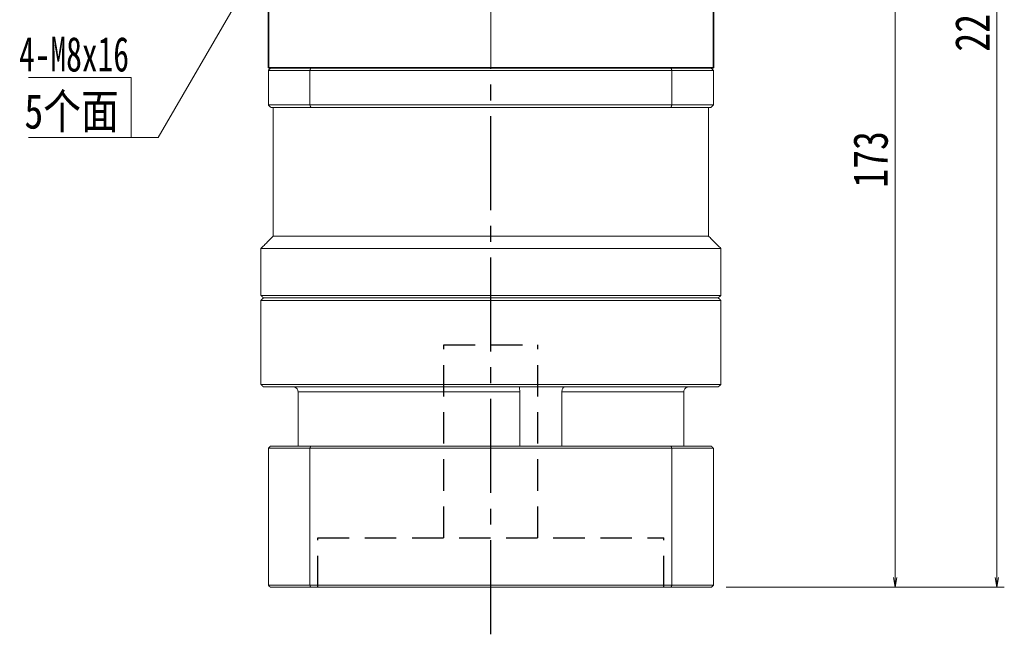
# Model space of a CAD drawing. Header units: millimetres. Extents: x 7 to 755, y 37 to 563.
# Tile 5 of 8: x 407 to 606, y 243 to 367. Entities that reach past the tile are written whole.
import ezdxf

# ---------------------------------------------------------------- set-up
doc = ezdxf.new("R2010")
doc.units = ezdxf.units.MM
for name, pattern in [('CENTER2', [28.575, 19.05, -3.175, 3.175, -3.175]), ('DASHED2', [9.525, 6.35, -3.175]), ('点画线', [18, 12, -2, 2, -2])]:
    doc.linetypes.add(name, pattern=pattern)
doc.layers.add('3中心线层', color=1, linetype='CENTER2')
doc.layers.add('4虚线层', color=6, linetype='DASHED2')
for name, color, linetype, lineweight in [('EB0', 7, 'Continuous', 35), ('中心线层', 1, '点画线', 18), ('尺寸线层', 3, 'Continuous', 18), ('粗实线层', 7, 'Continuous', 35)]:
    doc.layers.add(name, color=color, linetype=linetype, lineweight=lineweight)
doc.styles.add('宋体', font='SimSun.ttf', dxfattribs={"width": 0.8})
doc.styles.add('标准', font='txt', dxfattribs={"width": 0.667})
doc.dimstyles.new('A水平标注$0', dxfattribs={"dimtxt": 3.5, "dimasz": 2, "dimexe": 1.5, "dimexo": 3, "dimgap": 1.1, "dimtad": 1, "dimtoh": 1, "dimdec": 4, "dimdsep": 46, "dimtxsty": '宋体', "dimblk": 'OPEN', "dimcen": 3, "dimclrd": 3, "dimclre": 3, "dimclrt": 6, "dimadec": 0, "dimazin": 0, "dimtm": 1e-09, "dimtfac": 1, "dimtdec": 4, "dimtix": 1, "dimtmove": 0, "dimatfit": 3, "dimldrblk": 'OPEN', "dimfxl": 0, "dimlwd": 13, "dimlwe": 13, "dimarcsym": 0})

# ---------------------------------------------------------------- blocks, each defined once
blk = doc.blocks.new('_Open')
at = {"color": 0, "linetype": 'ByBlock', "lineweight": -2}
for p, q in [((-1, 0.167), (0, 0)), ((-1, -0.167), (0, 0)), ((0, 0), (-1, 0))]:
    blk.add_line(p, q, dxfattribs=at)
blk = doc.blocks.new('*D30')
at = {"layer": 'Defpoints', "color": 0, "transparency": 16777216}
for p in [(560.55, 425.36), (547.15, 252.36), (584.29, 252.36)]:
    blk.add_point(p, dxfattribs=at)
at = {"layer": '尺寸线层', "color": 3, "lineweight": 13, "transparency": 16777216}
for p, q in [((563.55, 425.36), (585.79, 425.36)), ((584.29, 423.36), (584.29, 254.36)), ((550.15, 252.36), (585.79, 252.36))]:
    blk.add_line(p, q, dxfattribs=at)
at = {"layer": '尺寸线层', "color": 3, "lineweight": 13, "transparency": 16777216, "xscale": 2, "yscale": 2, "zscale": 2}
for p, rotation in [((584.29, 425.36), 90), ((584.29, 252.36), 270)]:
    blk.add_blockref('_Open', p, dxfattribs=dict(at, rotation=rotation))
at = {"layer": '尺寸线层', "color": 6, "transparency": 16777216, "insert": (579.36, 338.86), "char_height": 7, "attachment_point": 5, "rotation": 90, "style": '宋体', "bg_fill": 3, "box_fill_scale": 1.1, "bg_fill_color": 257, "bg_fill_transparency": 0}
blk.add_mtext('173', dxfattribs=at)
blk = doc.blocks.new('*D31')
at = {"layer": 'Defpoints', "color": 0, "transparency": 16777216}
for p in [(557.55, 480.36), (547.15, 252.36), (604.88, 252.36)]:
    blk.add_point(p, dxfattribs=at)
at = {"layer": '尺寸线层', "color": 3, "lineweight": 13, "transparency": 16777216}
for p, q in [((560.55, 480.36), (606.38, 480.36)), ((604.88, 478.36), (604.88, 254.36)), ((550.15, 252.36), (606.38, 252.36))]:
    blk.add_line(p, q, dxfattribs=at)
at = {"layer": '尺寸线层', "color": 3, "lineweight": 13, "transparency": 16777216, "xscale": 2, "yscale": 2, "zscale": 2}
for p, rotation in [((604.88, 480.36), 90), ((604.88, 252.36), 270)]:
    blk.add_blockref('_Open', p, dxfattribs=dict(at, rotation=rotation))
at = {"layer": '尺寸线层', "color": 6, "transparency": 16777216, "insert": (599.96, 366.36), "char_height": 7, "attachment_point": 5, "rotation": 90, "style": '宋体', "bg_fill": 3, "box_fill_scale": 1.1, "bg_fill_color": 257, "bg_fill_transparency": 0}
blk.add_mtext('228', dxfattribs=at)

msp = doc.modelspace()

# ---------------------------------------------------------------- linework, layer by layer
at = {"color": 7, "linetype": 'Continuous', "lineweight": 15}
for p, q in [((457.5508, 356.8614), (465.9585, 356.8614)), ((457.5508, 349.8614), (457.5508, 356.8614)), ((466.1366, 357.3614), (458.0508, 357.3614)), ((465.9585, 356.8614), (539.1432, 356.8614)), ((465.9585, 356.8614), (465.9585, 349.8614)), ((538.9651, 357.3614), (466.1366, 357.3614)), ((539.1432, 349.8614), (539.1432, 356.8614)), ((465.9585, 349.8614), (457.5508, 349.8614)), ((458.0508, 349.3614), (466.1366, 349.3614)), ((539.1432, 349.8614), (465.9585, 349.8614)), ((466.1366, 349.3614), (538.9651, 349.3614)), ((502.5508, 310.8614), (456.5508, 310.8614)), ((456.0508, 310.3614), (502.5508, 310.3614)), ((463.5501, 291.8614), (508.3793, 291.8614)), ((463.5501, 280.8614), (463.5501, 291.8614)), ((508.3793, 291.8614), (508.3793, 280.8614)), ((516.9107, 280.8614), (516.9107, 291.8614)), ((516.9107, 291.8614), (541.5516, 291.8614)), ((541.5516, 291.8614), (541.5516, 280.8614)), ((466.1009, 280.8614), (457.9508, 280.8614)), ((539.0008, 280.8614), (466.1009, 280.8614)), ((457.5508, 280.4614), (465.9585, 280.4614)), ((457.5508, 280.4614), (457.5508, 252.7614)), ((465.9585, 280.4614), (465.9585, 252.7614)), ((465.9585, 280.4614), (539.1432, 280.4614)), ((539.1432, 280.4614), (539.1432, 252.7614)), ((465.9585, 252.7614), (457.5508, 252.7614)), ((457.9508, 252.3614), (466.1009, 252.3614)), ((539.1432, 252.7614), (465.9585, 252.7614)), ((466.1009, 252.3614), (539.0008, 252.3614))]:
    msp.add_line(p, q, dxfattribs=at)
for points in [[(458.0508, 357.3614), (457.5508, 356.8614)], [(466.1366, 357.3614), (465.9585, 356.8614)], [(538.9651, 357.3614), (539.1432, 356.8614)], [(457.5508, 349.8614), (458.0508, 349.3614)], [(458.5508, 323.3614), (458.5508, 349.3614)], [(465.9585, 349.8614), (466.1366, 349.3614)], [(539.1432, 349.8614), (538.9651, 349.3614)], [(456.0508, 320.8614), (458.5508, 323.3614)], [(456.0508, 311.3614), (456.0508, 320.8614)], [(456.5508, 310.8614), (456.0508, 311.3614)], [(456.0508, 310.3614), (456.5508, 310.8614)], [(456.0508, 293.3614), (456.0508, 310.3614)], [(456.5508, 292.8614), (456.0508, 293.3614)], [(457.5508, 280.4614), (457.9508, 280.8614)], [(465.9585, 280.4614), (466.1009, 280.8614)], [(539.1432, 280.4614), (539.0008, 280.8614)], [(457.5508, 252.7614), (457.9508, 252.3614)], [(466.1009, 252.3614), (465.9585, 252.7614)], [(539.0008, 252.3614), (539.1432, 252.7614)]]:
    msp.add_open_spline(points, degree=1, dxfattribs=at)
for points, knots in [([(463.5501, 291.8614), (463.5398, 291.9715), (463.5194, 292.1916), (463.3598, 292.4865), (463.1206, 292.7145), (462.8431, 292.8422), (462.6526, 292.8558), (462.5746, 292.8614)], [0, 0, 0, 0, 0.32417501, 0.64828435, 0.97922936, 1.31686017, 1.55081925, 1.55081925, 1.55081925, 1.55081925]), ([(508.3492, 292.7379), (508.3488, 292.7304), (508.3458, 292.6833), (508.3584, 292.5001), (508.3746, 292.2071), (508.3777, 291.9767), (508.3793, 291.8614)], [0, 0, 0, 0, 0.051391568, 0.323747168, 0.60041353, 0.877199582, 0.877199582, 0.877199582, 0.877199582]), ([(516.9107, 291.8614), (516.9173, 291.9715), (516.9306, 292.1916), (517.0299, 292.4865), (517.1663, 292.7145), (517.308, 292.8422), (517.3905, 292.8558), (517.4243, 292.8614)], [0, 0, 0, 0, 0.25137941, 0.5027079, 0.75933706, 1.02115068, 1.20257273, 1.20257273, 1.20257273, 1.20257273]), ([(542.5271, 292.8614), (542.5102, 292.8611), (542.3849, 292.8591), (542.1526, 292.8057), (541.872, 292.6305), (541.6631, 292.3671), (541.5635, 292.0932), (541.5546, 291.9204), (541.5516, 291.8614)], [0, 0, 0, 0, 0.05070556, 0.37608181, 0.70449892, 1.04059851, 1.37707951, 1.55148393, 1.55148393, 1.55148393, 1.55148393])]:
    msp.add_open_spline(points, degree=3, knots=knots, dxfattribs=at)
at = {"layer": '3中心线层'}
msp.add_line((502.5543, 242.8475), (502.5523, 357.3614), dxfattribs=at)
at = {"layer": '4虚线层'}
for p, q in [((493.0533, 301.3614), (512.0533, 301.3614)), ((493.054, 262.3614), (493.0533, 301.3614)), ((512.054, 262.3614), (512.0533, 301.3614)), ((467.554, 262.3614), (537.554, 262.3614)), ((467.5542, 252.3614), (467.554, 262.3614)), ((537.5542, 252.3614), (537.554, 262.3614))]:
    msp.add_line(p, q, dxfattribs=at)
at = {"layer": '中心线层'}
msp.add_line((502.5523, 357.3614), (502.5523, 483.3566), dxfattribs=at)
at = {"layer": '尺寸线层', "color": 0, "linetype": 'Continuous'}
msp.add_line((455.9704, 378.9784), (435.2361, 343.2956), dxfattribs=at)
at = {"layer": '尺寸线层', "color": 0}
for p, q in [((429.8361, 355.4041), (409.0141, 355.4041)), ((429.8361, 343.2956), (429.8361, 355.4041)), ((429.8361, 343.2956), (409.0141, 343.2956)), ((435.2361, 343.2956), (429.8361, 343.2956))]:
    msp.add_line(p, q, dxfattribs=at)
at = {"layer": '粗实线层'}
msp.add_line((457.5523, 357.3614), (457.5523, 370.3614), dxfattribs=at)

# ---------------------------------------------------------------- texts
at = {"layer": '尺寸线层', "color": 0}
for s, style, width, p in [('4-M8x16', '标准', 0.667, (407.1389, 356.6438)), ('5个面', '宋体', 0.8, (408.2208, 345.0855))]:
    msp.add_text(s, height=7, dxfattribs=dict(at, style=style, width=width)).set_placement(p)

# ---------------------------------------------------------------- dimensions: what is measured, and where the dimension line sits
at = {"layer": '尺寸线层'}
dim = msp.add_linear_dim(base=(584.2861, 252.3614), p1=(560.5523, 425.3614), p2=(547.1508, 252.3614), angle=270, dimstyle='A水平标注$0', override={"dimtxt": 7, "dimgap": 1.5, "dimtad": 1, "dimjust": 0, "dimdec": 1, "dimlfac": 1, "dimpost": '<>', "dimse1": 0, "dimse2": 0, "dimsd1": 0, "dimsd2": 0, "dimtofl": 1, "dimtvp": 0.1}, dxfattribs=at)
dim.commit()
dim.dimension.update_dxf_attribs({"geometry": '*D30', "text_midpoint": (579.3643, 338.8614)})

# ---------------------------------------------------------------- next in the draw order: dimensions: what is measured, and where the dimension line sits
dim = msp.add_linear_dim(base=(604.8769, 252.3614), p1=(557.5523, 480.3614), p2=(547.1508, 252.3614), angle=270, dimstyle='A水平标注$0', override={"dimtxt": 7, "dimgap": 1.5, "dimdec": 1, "dimpost": '<>', "dimblk": 'Open', "dimtvp": 0.1, "dimtfill": 1, "dimtfillclr": 256}, dxfattribs=at)
dim.commit()
dim.dimension.update_dxf_attribs({"geometry": '*D31', "text_midpoint": (599.9551, 366.3614)})

# ---------------------------------------------------------------- next in the draw order: linework, layer by layer
at = {"color": 7, "linetype": 'Continuous', "lineweight": 15}
for p, q in [((547.0508, 357.3614), (538.9651, 357.3614)), ((539.1432, 356.8614), (547.5508, 356.8614)), ((547.5508, 356.8614), (547.5508, 349.8614)), ((538.9651, 349.3614), (547.0508, 349.3614)), ((547.5508, 349.8614), (539.1432, 349.8614)), ((546.5508, 323.3614), (458.5508, 323.3614)), ((549.0508, 320.8614), (456.0508, 320.8614)), ((549.0508, 311.3614), (456.0508, 311.3614)), ((456.5508, 310.8614), (548.5508, 310.8614)), ((548.5508, 310.8614), (502.5508, 310.8614)), ((502.5508, 310.3614), (549.0508, 310.3614)), ((549.0508, 293.3614), (456.0508, 293.3614)), ((456.5508, 292.8614), (548.5508, 292.8614)), ((547.1508, 280.8614), (539.0008, 280.8614)), ((539.1432, 280.4614), (547.5508, 280.4614)), ((547.5508, 280.4614), (547.5508, 252.7614)), ((539.0008, 252.3614), (547.1508, 252.3614)), ((547.5508, 252.7614), (539.1432, 252.7614))]:
    msp.add_line(p, q, dxfattribs=at)
for points in [[(547.0508, 357.3614), (547.5508, 356.8614)], [(546.5508, 349.3614), (546.5508, 323.3614)], [(547.0508, 349.3614), (547.5508, 349.8614)], [(546.5508, 323.3614), (549.0508, 320.8614)], [(549.0508, 320.8614), (549.0508, 311.3614)], [(549.0508, 311.3614), (548.5508, 310.8614)], [(548.5508, 310.8614), (549.0508, 310.3614)], [(549.0508, 310.3614), (549.0508, 293.3614)], [(549.0508, 293.3614), (548.5508, 292.8614)], [(547.1508, 280.8614), (547.5508, 280.4614)], [(547.1508, 252.3614), (547.5508, 252.7614)]]:
    msp.add_open_spline(points, degree=1, dxfattribs=at)
at = {"layer": 'EB0'}
for p, q in [((547.5523, 357.3614), (457.5523, 357.3614)), ((542.5523, 357.3614), (547.5523, 357.3614))]:
    msp.add_line(p, q, dxfattribs=at)
at = {"layer": '粗实线层'}
msp.add_line((547.5523, 357.3614), (547.5523, 370.3614), dxfattribs=at)

doc.saveas('drawing.dxf')
